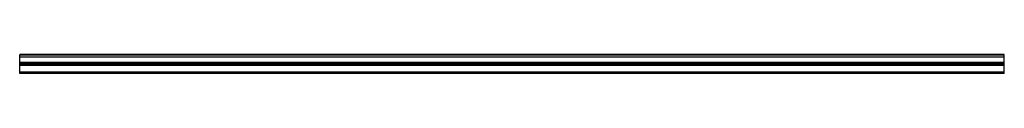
# Model space of a CAD drawing. Header units: millimetres. Extents: x 0 to 2500, y 0 to 48.
import ezdxf

# ---------------------------------------------------------------- set-up
doc = ezdxf.new("R2010")
doc.units = ezdxf.units.MM
doc.header["$LTSCALE"] = 10
doc.linetypes.add('ALLCAD_Strich', pattern=[0.2, 0.15, -0.05])
for name, color, linetype in [('BESCH_KONT_sich_schn_ansi_2d', 40, 'Continuous'), ('BESCH_KONT_sich_schn_grun_2d', 10, 'Continuous'), ('BESCH_KONT_sich_schn_seit_2d', 160, 'Continuous')]:
    doc.layers.add(name, color=color, linetype=linetype)

msp = doc.modelspace()

# ---------------------------------------------------------------- linework, layer by layer
at = {"layer": 'BESCH_KONT_sich_schn_ansi_2d', "linetype": 'ALLCAD_Strich'}
for p, q in [((2500, 27, 31), (0, 27, 31)), ((0, 27, 30), (0, 27, 31)), ((2500, 27, 30), (0, 27, 30)), ((0, 27, 12.5), (0, 27, 30)), ((2500, 27, 12.5), (0, 27, 12.5)), ((0, 27, 10.5), (0, 27, 12.5)), ((2500, 27, 10.5), (0, 27, 10.5)), ((0, 27, 2), (0, 27, 10.5)), ((2500, 27, 2), (0, 27, 2)), ((0, 27), (0, 27, 2)), ((2500, 27), (0, 27)), ((2500, 27, 33), (0, 27, 33)), ((0, 27, 31), (0, 27, 33)), ((2500, 27, 17), (0, 27, 17)), ((2500, 27, 24.6), (0, 27, 24.6)), ((2500, 27, 29.5), (0, 27, 29.5)), ((2500, 27, 19), (0, 27, 19)), ((2500, 27, 16), (0, 27, 16)), ((2500, 27, 25), (0, 27, 25)), ((2500, 27, 21), (0, 27, 21)), ((2500, 27, 24.5), (0, 27, 24.5)), ((2500, 27, 25.5), (0, 27, 25.5)), ((0, 27, 21), (0, 27, 21)), ((0, 27, 21), (0, 27, 21)), ((0, 27, 21), (0, 27, 21)), ((0, 27, 21), (0, 27, 21)), ((0, 27, 21), (0, 27, 21)), ((0, 27, 21), (0, 27, 21)), ((0, 27, 21), (0, 27, 21)), ((0, 27, 21), (0, 27, 21)), ((0, 27, 21), (0, 27, 21)), ((0, 27, 21), (0, 27, 21)), ((0, 27, 21), (0, 27, 21)), ((0, 27, 21), (0, 27, 21)), ((0, 27, 21), (0, 27, 21)), ((0, 27, 21), (0, 27, 21)), ((0, 27, 21), (0, 27, 21)), ((0, 27, 21), (0, 27, 21)), ((0, 27, 21), (0, 27, 21)), ((0, 27, 21), (0, 27, 21)), ((0, 27, 21), (0, 27, 21)), ((0, 27, 21), (0, 27, 21)), ((0, 27, 21), (0, 27, 21)), ((0, 27, 21), (0, 27, 21)), ((0, 27, 21), (0, 27, 21)), ((2500, 27, 30), (2500, 27, 31)), ((2500, 27, 12.5), (2500, 27, 30)), ((2500, 27, 10.5), (2500, 27, 12.5)), ((2500, 27, 2), (2500, 27, 10.5)), ((2500, 27), (2500, 27, 2)), ((2500, 27, 31), (2500, 27, 33))]:
    msp.add_line(p, q, dxfattribs=at)
at = {"layer": 'BESCH_KONT_sich_schn_ansi_2d', "linetype": 'ALLCAD_Strich', "extrusion": (0, 1, 0)}
for radius, start, end in [(0.00093, 90, 180), (0.00093, 180, 270), (0.00116, 90, 180), (0.00116, 180, 270), (0.00271, 0, 90), (0.00271, 270, 0), (0.00116, 90, 180), (0.00116, 180, 270), (0.00271, 0, 90), (0.00271, 270, 0)]:
    msp.add_arc((0, 21, 27), radius, start, end, dxfattribs=at)
at = {"layer": 'BESCH_KONT_sich_schn_ansi_2d', "linetype": 'ALLCAD_Strich', "extrusion": (0, -1, 0)}
for radius, start, end in [(0.00217, 270, 0), (0.00217, 0, 90), (0.00271, 270, 0), (0.00271, 0, 90), (0.00116, 180, 270), (0.00116, 90, 180), (0.00271, 270, 0), (0.00271, 0, 90), (0.00116, 180, 270), (0.00116, 90, 180)]:
    msp.add_arc((0, 21, -27), radius, start, end, dxfattribs=at)
at = {"layer": 'BESCH_KONT_sich_schn_grun_2d', "linetype": 'ALLCAD_Strich'}
for p, q in [((2500, 48.5), (0, 48.5)), ((0, 48), (0, 48.5)), ((2500, 48), (0, 48)), ((0, 42), (0, 48)), ((2500, 47), (0, 47)), ((2500, 46.5), (0, 46.5)), ((2500, 42), (0, 42)), ((0, 25.5), (0, 42)), ((2500, 41.6), (0, 41.6)), ((2500, 28), (0, 28)), ((2500, 26.5), (0, 26.5)), ((2500, 26), (0, 26)), ((0, 26), (0, 26)), ((0, 26), (0, 26)), ((0, 26), (0, 26)), ((0, 26), (0, 26)), ((0, 26), (0, 26)), ((0, 26), (0, 26)), ((0, 26), (0, 26)), ((0, 26), (0, 26)), ((0, 26), (0, 26)), ((0, 26), (0, 26)), ((0, 26), (0, 26)), ((0, 26), (0, 26)), ((0, 26), (0, 26)), ((0, 26), (0, 26)), ((0, 26), (0, 26)), ((0, 26), (0, 26)), ((0, 26), (0, 26)), ((0, 26), (0, 26)), ((0, 26), (0, 26)), ((0, 26), (0, 26)), ((0, 26), (0, 26)), ((0, 26), (0, 26)), ((0, 26), (0, 26)), ((0, 26), (0, 26)), ((0, 26), (0, 26)), ((0, 26), (0, 26)), ((0, 26), (0, 26)), ((0, 26), (0, 26)), ((0, 26), (0, 26)), ((0, 26), (0, 26)), ((2500, 25.5), (0, 25.5)), ((0, 22.5), (0, 25.5)), ((2500, 48), (2500, 48.5)), ((2500, 42), (2500, 48)), ((2500, 25.5), (2500, 42)), ((2500, 22.5), (2500, 25.5)), ((2500, 23), (0, 23)), ((2500, 22.5), (0, 22.5)), ((0, 3.5), (0, 22.5)), ((2500, 22), (0, 22)), ((2500, 20.5), (0, 20.5)), ((2500, 3.5), (0, 3.5)), ((0, 1.5), (0, 3.5)), ((2500, 2), (0, 2)), ((2500, 1.5), (0, 1.5)), ((0, 0.5), (0, 1.5)), ((2500, 1), (0, 1)), ((2500, 0.5), (0, 0.5)), ((0, 0), (0, 0.5)), ((2500, 3.5), (2500, 22.5)), ((2500, 1.5), (2500, 3.5)), ((2500, 0.5), (2500, 1.5)), ((2500, 0), (2500, 0.5)), ((2500, 0), (0, 0))]:
    msp.add_line(p, q, dxfattribs=at)
at = {"layer": 'BESCH_KONT_sich_schn_seit_2d', "linetype": 'Continuous', "lineweight": 0}
for p, q in [((0, 48.5), (0, 46.5)), ((0, 48.5, 2), (0, 48.5)), ((0, 48, 2), (0, 48.5, 2)), ((0, 48, 25), (0, 48, 2)), ((0, 42, 31), (0, 48, 25)), ((0, 28, 17), (0, 47, 17)), ((0, 47, 17), (0, 47, 24.6)), ((0, 47, 24.6), (0, 41.6, 30)), ((0, 46.5, 16), (0, 28, 16)), ((0, 46.5), (0, 46.5, 16)), ((0, 25.5, 31), (0, 42, 31)), ((0, 41.6, 30), (0, 28, 30)), ((0, 28, 30), (0, 28, 17)), ((0, 28), (0, 26)), ((0, 28, 16), (0, 28)), ((0, 26.5, 19), (0, 22, 19)), ((0, 26.5, 2), (0, 26.5, 19)), ((0, 26, 2), (0, 26.5, 2)), ((0, 26, 21), (0, 26, 24.5)), ((0, 26, 21), (0, 26, 21)), ((0, 26), (0, 26, 2)), ((0, 26, 30), (0, 25.5, 30)), ((0, 26, 25.5), (0, 26, 30)), ((0, 25.5, 25.5), (0, 26, 25.5)), ((0, 26, 24.5), (0, 25.5, 24.5)), ((0, 22, 21), (0, 26, 21)), ((0, 26, 21), (0, 26, 21)), ((0, 26, 21), (0, 26, 21)), ((0, 26, 21), (0, 26, 21)), ((0, 26, 21), (0, 26, 21)), ((0, 26, 21), (0, 26, 21)), ((0, 26, 21), (0, 26, 21)), ((0, 25.5, 30), (0, 25.5, 31)), ((0, 25.5, 24.5), (0, 25.5, 25.5)), ((0, 23, 10.5), (0, 20.5, 10.5)), ((0, 23, 12.5), (0, 23, 10.5)), ((0, 22, 12.5), (0, 23, 12.5)), ((0, 22.5, 24.5), (0, 22, 24.5)), ((0, 22.5, 25.5), (0, 22.5, 24.5)), ((0, 22, 25.5), (0, 22.5, 25.5)), ((0, 22.5, 30), (0, 22, 30)), ((0, 22.5, 31), (0, 22.5, 30)), ((0, 3.5, 31), (0, 22.5, 31)), ((0, 22, 19), (0, 22, 12.5)), ((0, 22, 24.5), (0, 22, 21)), ((0, 22, 30), (0, 22, 25.5)), ((0, 20.5, 29.5), (0, 2, 29.5)), ((0, 20.5, 10.5), (0, 20.5, 29.5)), ((0, 3.5, 33), (0, 3.5, 31)), ((0, 1.5, 33), (0, 3.5, 33)), ((0, 2, 10.5), (0, 0, 10.5)), ((0, 2, 29.5), (0, 2, 10.5)), ((0, 1.5, 31), (0, 1.5, 33)), ((0, 0.5, 31), (0, 1.5, 31)), ((0, 1, 30), (0, 0.5, 30)), ((0, 1, 12.5), (0, 1, 30)), ((0, 0, 12.5), (0, 1, 12.5)), ((0, 0.5, 30), (0, 0.5, 31)), ((0, 0, 10.5), (0, 0, 12.5))]:
    msp.add_line(p, q, dxfattribs=at)
at = {"layer": 'BESCH_KONT_sich_schn_seit_2d', "linetype": 'ALLCAD_Strich', "lineweight": 0}
msp.add_line((0, 26, 21), (0, 26, 21), dxfattribs=at)
msp.add_line((0, 26, 21), (0, 26, 21), dxfattribs=at)
msp.add_line((0, 26, 21), (0, 26, 21), dxfattribs=at)
msp.add_line((0, 26, 21), (0, 26, 21), dxfattribs=at)
msp.add_line((0, 26, 21), (0, 26, 21), dxfattribs=at)
msp.add_line((0, 26, 21), (0, 26, 21), dxfattribs=at)
msp.add_line((0, 26, 21), (0, 26, 21), dxfattribs=at)
msp.add_line((0, 26, 21), (0, 26, 21), dxfattribs=at)
msp.add_line((0, 26, 21), (0, 26, 21), dxfattribs=at)
msp.add_line((0, 26, 21), (0, 26, 21), dxfattribs=at)
msp.add_line((0, 26, 21), (0, 26, 21), dxfattribs=at)
msp.add_line((0, 26, 21), (0, 26, 21), dxfattribs=at)

doc.saveas('drawing.dxf')
